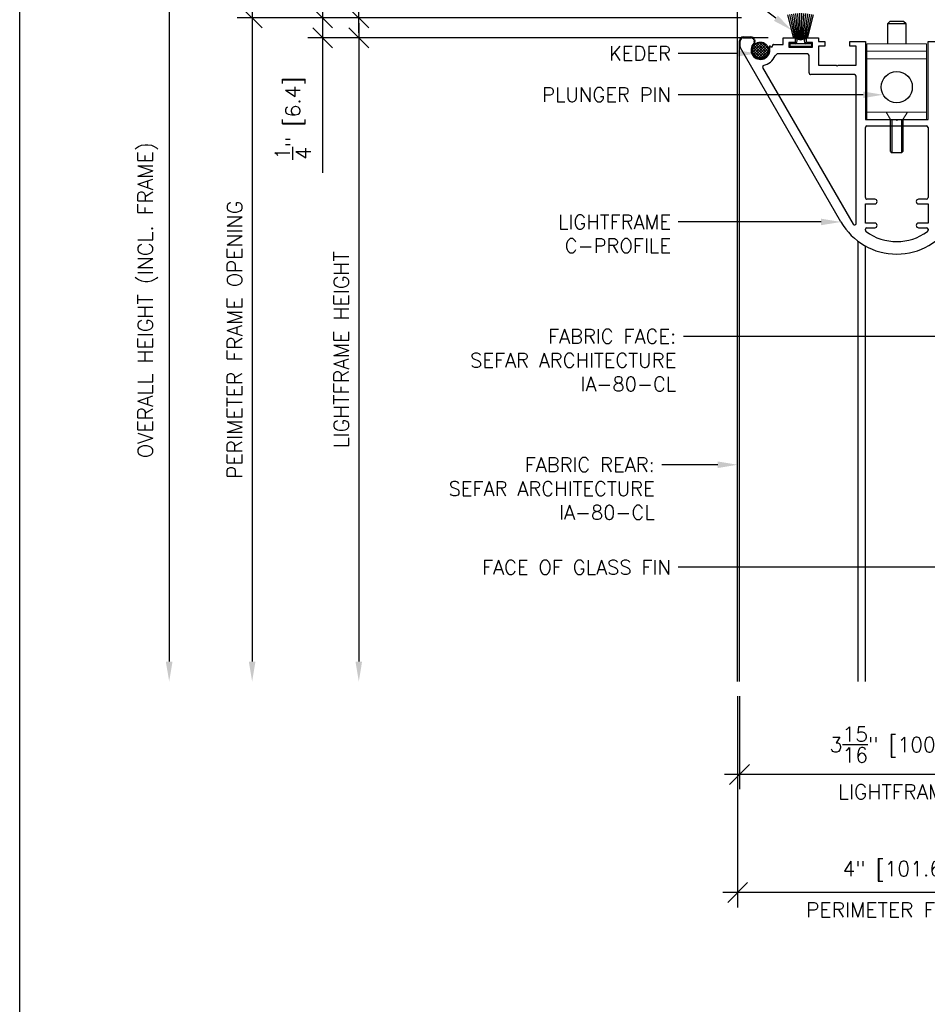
# Model space of a CAD drawing. Header units: inches. Extents: x 0 to 70.2, y -46 to 53.5.
# Tile 8 of 33: x 11 to 22.4, y 24.9 to 37.2. Entities that reach past the tile are written whole.
import ezdxf
from ezdxf import colors
from ezdxf.entities.mleader import LeaderData, LeaderLine
from ezdxf.math import Vec2, Vec3

# ---------------------------------------------------------------- set-up
doc = ezdxf.new("R2010")
doc.units = ezdxf.units.IN
doc.header["$MEASUREMENT"] = 0
for name, color, linetype in [('1-DIM', 4, 'Continuous'), ('1-MOUNT', 155, 'Continuous'), ('1-PANEL EDGE', 2, 'Continuous'), ('1-TEXT', 2, 'Continuous')]:
    doc.layers.add(name, color=color, linetype=linetype)
doc.layers.add('1-VIEWPORT', color=3, linetype='Continuous', plot=False)
doc.styles.add('TEXT', font='romans.shx')
doc.dimstyles.new('DIM 6-12', dxfattribs={"dimscale": 2, "dimtxt": 0.09375, "dimasz": 0.125, "dimexe": 0.09375, "dimexo": 0.09375, "dimgap": 0.0625, "dimtad": 1, "dimdec": 5, "dimzin": 3, "dimdsep": 46, "dimlunit": 5, "dimtxsty": 'TEXT', "dimblk": 'OBLIQUE', "dimcen": 0.09375, "dimdle": 0.09375, "dimclrd": 256, "dimclre": 4, "dimclrt": 2, "dimadec": 0, "dimazin": 0, "dimtfac": 1, "dimtdec": 5, "dimtmove": 0, "dimatfit": 3, "dimfxl": 0, "dimtolj": 1, "dimtzin": 0, "dimlwd": -1, "dimlwe": -1, "dimarcsym": 0})
pattern_1 = [(315, (-1561.42654, -2988.326087), (0.01767766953, 0.01767766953), []), (45, (-1561.42654, -2988.326087), (-0.01767766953, 0.01767766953), [])]

# ---------------------------------------------------------------- blocks, each defined once
blk = doc.blocks.new('Bürstendichtung')
at = {"layer": '1-MOUNT'}
for p, q in [((7386.99, -19154.02), (7394.99, -19152.95)), ((7387.29, -19153.63), (7394.9, -19152.32)), ((7387.49, -19153.23), (7394.78, -19151.69)), ((7387.53, -19152.85), (7394.63, -19151.07)), ((7386.68, -19155.02), (7395.14, -19154.87)), ((7386.68, -19155.34), (7395.14, -19155.51)), ((7386.72, -19154.7), (7395.11, -19154.23)), ((7386.73, -19155.66), (7395.11, -19156.15)), ((7386.73, -19155.66), (7395.11, -19156.15)), ((7386.82, -19154.37), (7395.07, -19153.59)), ((7386.83, -19155.99), (7395.06, -19156.79)), ((7387.01, -19156.34), (7394.99, -19157.42)), ((7387.31, -19156.73), (7394.89, -19158.05)), ((7387.5, -19157.13), (7394.77, -19158.68)), ((7387.53, -19157.48), (7394.63, -19159.27))]:
    blk.add_line(p, q, dxfattribs=at)
blk.add_lwpolyline([(7384.63, -19158.67), (7385.43, -19158.67), (7385.43, -19151.67), (7384.63, -19151.67), (7384.63, -19158.67)], dxfattribs=at)
for centre, radius, start, end in [((7386.43, -19152.95), 1.1, 203.9163, 4.8512), ((7388.9, -19155.17), 2.22, 136.126, 223.874), ((7386.43, -19157.39), 1.1, 355.1488, 156.0837)]:
    blk.add_arc(centre, radius, start, end, dxfattribs=at)
blk = doc.blocks.new('Rahmenprofil')
at = {"layer": '1-MOUNT'}
for p, q in [((-0.1, 60), (1.77, 60)), ((2.02, 59.93), (57.66, 27.81)), ((-1.1, 56.57), (-1.1, 59)), ((-0.08, 55.5), (-0.45, 55.63)), ((0.52, 55.56), (0.07, 55.48)), ((1.94, 50.53), (2.13, 50.56)), ((7.68, 52.6), (8.32, 52.83)), ((8.32, 52.83), (58.37, 23.93)), ((1, 46.29), (1, 49.35)), ((4, 48.14), (4.58, 48.85)), ((4, 38.5), (4, 48.14)), ((-1.1, 42.45), (-1.1, 46.29)), ((-1.1, 46.29), (1, 46.29)), ((1.9, 44.4), (0.4, 44.4)), ((0.4, 44.4), (0.4, 42.45)), ((1.9, 36.9), (1.9, 44.4)), ((0.4, 42.45), (-1.1, 42.45)), ((-1.1, 35), (-1.1, 38.85)), ((-1.1, 38.85), (0.4, 38.85)), ((0.4, 38.85), (0.4, 36.9)), ((10.1, 38), (4.5, 38)), ((0, 35), (-1.1, 35)), ((0, 33), (0, 35)), ((0.4, 36.9), (1.9, 36.9)), ((7.6, 35), (1.5, 35)), ((1.5, 35), (1.5, 33)), ((7.6, 29.3), (7.6, 35)), ((10.6, 23.5), (10.6, 37.5)), ((1.5, 33), (0, 33)), ((7.8, 29), (7.6, 29.3)), ((7.6, 28.7), (7.8, 29)), ((7.6, 23), (7.6, 28.7)), ((0, 20), (0, 25)), ((0, 25), (1.5, 25)), ((1.5, 25), (1.5, 23)), ((1.5, 23), (7.6, 23)), ((58.12, 23), (11.1, 23)), ((25, 20), (0, 20)), ((25, 10.3), (25, 20)), ((27, 0.5), (27, 19.5)), ((27.5, 20), (49.9, 20)), ((50.4, 19.5), (50.4, 17)), ((51.9, 17), (51.9, 20)), ((51.9, 20), (58, 20)), ((58, 20), (58, 17)), ((59.5, 17), (59.5, 19.5)), ((60, 20), (60.33, 20)), ((25.2, 10), (25, 10.3)), ((25, 9.7), (25.2, 10)), ((25, 0), (25, 9.7)), ((0, -5), (0, 0)), ((0, 0), (25, 0)), ((49.9, 0), (27.5, 0)), ((50.4, 3), (50.4, 0.5)), ((51.9, 0), (51.9, 3)), ((58, 0), (51.9, 0)), ((58, 3), (58, 0)), ((59.5, 0.5), (59.5, 3)), ((60.33, 0), (60, 0)), ((7.6, -3), (1.5, -3)), ((1.5, -3), (1.5, -5)), ((7.6, -8.7), (7.6, -3)), ((58.12, -3), (11.1, -3)), ((1.5, -5), (0, -5)), ((8.32, -32.83), (58.37, -3.93)), ((10.6, -3.5), (10.6, -17.5)), ((57.66, -7.81), (2.02, -39.93)), ((7.8, -9), (7.6, -8.7)), ((7.6, -9.3), (7.8, -9)), ((7.6, -15), (7.6, -9.3)), ((-1.1, -18.85), (-1.1, -15)), ((-1.1, -15), (0, -15)), ((0, -15), (0, -13)), ((0, -13), (1.5, -13)), ((1.5, -13), (1.5, -15)), ((1.5, -15), (7.6, -15)), ((0.4, -18.85), (-1.1, -18.85)), ((1.9, -16.9), (0.4, -16.9)), ((0.4, -16.9), (0.4, -18.85)), ((1.9, -24.4), (1.9, -16.9)), ((4, -18.5), (4, -28.14)), ((10.1, -18), (4.5, -18)), ((-1.1, -26.29), (-1.1, -22.45)), ((-1.1, -22.45), (0.4, -22.45)), ((0.4, -22.45), (0.4, -24.4)), ((0.4, -24.4), (1.9, -24.4)), ((1, -26.29), (-1.1, -26.29)), ((1, -29.35), (1, -26.29)), ((4, -28.14), (4.58, -28.85)), ((2.13, -30.56), (1.94, -30.53)), ((7.68, -32.6), (8.32, -32.83)), ((-1.1, -39), (-1.1, -36.57)), ((-0.45, -35.63), (-0.08, -35.5)), ((0.07, -35.48), (0.52, -35.56)), ((1.77, -40), (-0.1, -40))]:
    blk.add_line(p, q, dxfattribs=at)
for centre, radius, start, end in [((-0.1, 59), 1, 90, 180), ((1.77, 59.5), 0.5, 60, 90), ((-0.1, 56.57), 1, 180, 249.6578), ((0.02, 55.78), 0.3, 249.6578, 279.6578), ((0.49, 55.76), 0.2, 279.6578, 315.3169), ((2.76, 53.51), 3, 259.2937, 135.3169), ((1.99, 50.23), 0.3, 99.6578, 211.625), ((2.17, 50.36), 0.2, 79.2937, 99.6578), ((2.76, 53.51), 5, 291.3304, 349.5634), ((1.3, 49.35), 0.3, 72.1882, 180), ((1.48, 49.92), 0.3, 252.1882, 31.625), ((4.5, 38.5), 0.5, 180, 270), ((10.1, 37.5), 0.5, 0, 90), ((47.37, 10), 20.56, 300, 60), ((11.1, 23.5), 0.5, 180, 270), ((58.12, 23.5), 0.5, 270, 60), ((27.5, 19.5), 0.5, 90, 180), ((49.9, 19.5), 0.5, 0, 90), ((60, 19.5), 0.5, 90, 180), ((60.33, 19.5), 0.5, 36.2539, 90), ((47.37, 10), 16.56, 323.7461, 36.2539), ((51.15, 17), 0.75, 180, 0), ((58.75, 17), 0.75, 180, 0), ((51.15, 3), 0.75, 0, 180), ((58.75, 3), 0.75, 0, 180), ((27.5, 0.5), 0.5, 180, 270), ((49.9, 0.5), 0.5, 270, 0), ((60, 0.5), 0.5, 180, 270), ((60.33, 0.5), 0.5, 270, 323.7461), ((11.1, -3.5), 0.5, 90, 180), ((58.12, -3.5), 0.5, 300, 90), ((4.5, -18.5), 0.5, 90, 180), ((10.1, -17.5), 0.5, 270, 0), ((2.76, -33.51), 3, 224.6831, 100.7063), ((1.3, -29.35), 0.3, 180, 287.8118), ((1.48, -29.92), 0.3, 328.375, 107.8118), ((1.99, -30.23), 0.3, 148.375, 260.3422), ((2.17, -30.36), 0.2, 260.3422, 280.7063), ((2.76, -33.51), 5, 10.4366, 68.6696), ((-0.1, -36.57), 1, 110.3422, 180), ((0.02, -35.78), 0.3, 80.3422, 110.3422), ((0.49, -35.76), 0.2, 44.6831, 80.3422), ((-0.1, -39), 1, 180, 270), ((1.77, -39.5), 0.5, 270, 300)]:
    blk.add_arc(centre, radius, start, end, dxfattribs=at)
blk = doc.blocks.new('LF_Springbolt2')
at = {"layer": '1-MOUNT', "linetype": 'Continuous', "lineweight": 15}
for p, q in [((-24.44, 9.53), (-0.2, 9.53)), ((-24.44, -9.53), (-24.44, 9.53)), ((-22.04, -9.53), (-22.04, 9.53)), ((-19.64, -9.53), (-19.64, 9.53)), ((-2.61, -9.53), (-2.61, 9.53)), ((-0.2, -9.53), (-0.2, 9.53)), ((-0.2, 2), (-2.61, 3.39)), ((-0.2, -2), (-2.61, -3.39)), ((-24.44, -9.53), (-0.2, -9.53))]:
    blk.add_line(p, q, dxfattribs=at)
at = {"layer": '1-MOUNT'}
blk.add_circle((-10.6, 0), 4.98, dxfattribs=at)
blk = doc.blocks.new('LF_Screw_M6')
at = {"layer": '1-MOUNT'}
for p, q in [((10.13, 2), (10.58, 1.5)), ((10.13, -2), (10.58, -1.5))]:
    blk.add_line(p, q, dxfattribs=at)
for points in [[(10.13, -2), (0, -2), (0, 2), (10.13, 2)], [(10.58, 1.5), (10.58, -1.5)]]:
    blk.add_lwpolyline(points, dxfattribs=at)
blk.add_lwpolyline([(0, 1.5), (10.58, 1.5), (10.58, -1.5), (0, -1.5)], close=True, dxfattribs=at)
blk = doc.blocks.new('_Oblique')
at = {"color": 0, "linetype": 'ByBlock', "lineweight": -2}
blk.add_line((-0.5, -0.5), (0.5, 0.5), dxfattribs=at)
blk = doc.blocks.new('*D23')
at = {"layer": '1-DIM', "transparency": 16777216}
for p, q in [((14.808, 37.457), (14.808, 37.02)), ((14.808, 37.02), (14.808, 35.323))]:
    blk.add_line(p, q, dxfattribs=at)
at = {"layer": '1-DIM', "color": 4, "transparency": 16777216}
for p, q in [((20.073, 37.27), (14.62, 37.27)), ((20.408, 37.02), (14.62, 37.02))]:
    blk.add_line(p, q, dxfattribs=at)
at = {"layer": 'Defpoints', "color": 0, "transparency": 16777216}
for p in [(20.261, 37.27), (14.808, 37.02), (20.596, 37.02)]:
    blk.add_point(p, dxfattribs=at)
at = {"layer": '1-DIM', "transparency": 16777216, "xscale": 0.25, "yscale": 0.25, "zscale": 0.25}
for p, rotation in [((14.808, 37.27), 90), ((14.808, 37.02), 270)]:
    blk.add_blockref('_Oblique', p, dxfattribs=dict(at, rotation=rotation))
at = {"layer": '1-DIM', "color": 2, "transparency": 16777216, "insert": (14.433, 36.011), "char_height": 0.1875, "attachment_point": 5, "rotation": 90, "style": 'TEXT', "bg_fill": 3, "box_fill_scale": 1.25, "bg_fill_color": 256, "bg_fill_true_color": 13158600, "bg_fill_transparency": 0}
blk.add_mtext('\\A1;{\\H1.000000x;\\S1/4;}" [6.4]', dxfattribs=at)
blk = doc.blocks.new('*D24')
at = {"layer": '1-DIM', "transparency": 16777216}
blk.add_line((15.263, 37.207), (15.263, 29.181), dxfattribs=at)
at = {"layer": '1-DIM', "color": 4, "transparency": 16777216}
blk.add_line((20.408, 37.02), (15.075, 37.02), dxfattribs=at)
at = {"layer": '1-DIM', "transparency": 16777216}
blk.add_solid([(15.221, 29.181), (15.304, 29.181), (15.263, 28.931)], dxfattribs=at)
at = {"layer": 'Defpoints', "color": 0, "transparency": 16777216}
for p in [(20.596, 37.02), (15.263, 28.931), (15.263, 28.931)]:
    blk.add_point(p, dxfattribs=at)
at = {"layer": '1-DIM', "transparency": 16777216, "xscale": 0.25, "yscale": 0.25, "zscale": 0.25, "rotation": 90}
blk.add_blockref('_Oblique', (15.263, 37.02), dxfattribs=at)
at = {"layer": '1-DIM', "color": 2, "transparency": 16777216, "insert": (15.044, 33.1), "char_height": 0.1875, "attachment_point": 5, "rotation": 90, "style": 'TEXT', "bg_fill": 3, "box_fill_scale": 1.25, "bg_fill_color": 256, "bg_fill_true_color": 13158600, "bg_fill_transparency": 0}
blk.add_mtext('\\A1;LIGHTFRAME HEIGHT', dxfattribs=at)
blk = doc.blocks.new('*D25')
at = {"layer": '1-DIM', "transparency": 16777216}
blk.add_line((13.922, 37.457), (13.922, 29.181), dxfattribs=at)
at = {"layer": '1-DIM', "color": 4, "transparency": 16777216}
blk.add_line((19.837, 37.27), (13.734, 37.27), dxfattribs=at)
at = {"layer": '1-DIM', "transparency": 16777216}
blk.add_solid([(13.88, 29.181), (13.964, 29.181), (13.922, 28.931)], dxfattribs=at)
at = {"layer": 'Defpoints', "color": 0, "transparency": 16777216}
for p in [(20.025, 37.27), (13.922, 28.931), (13.922, 28.931)]:
    blk.add_point(p, dxfattribs=at)
at = {"layer": '1-DIM', "transparency": 16777216, "xscale": 0.25, "yscale": 0.25, "zscale": 0.25, "rotation": 90}
blk.add_blockref('_Oblique', (13.922, 37.27), dxfattribs=at)
at = {"layer": '1-DIM', "color": 2, "transparency": 16777216, "insert": (13.703, 33.225), "char_height": 0.1875, "attachment_point": 5, "rotation": 90, "style": 'TEXT', "bg_fill": 3, "box_fill_scale": 1.25, "bg_fill_color": 256, "bg_fill_true_color": 13158600, "bg_fill_transparency": 0}
blk.add_mtext('\\A1;PERIMETER FRAME OPENING', dxfattribs=at)
blk = doc.blocks.new('*D26')
at = {"layer": '1-DIM', "color": 4, "transparency": 16777216}
for p, q in [((20.048, 28.744), (20.048, 27.575)), ((24.001, 28.744), (24.001, 27.575))]:
    blk.add_line(p, q, dxfattribs=at)
at = {"layer": '1-DIM', "transparency": 16777216}
blk.add_line((24.188, 27.762), (19.861, 27.762), dxfattribs=at)
at = {"layer": 'Defpoints', "color": 0, "transparency": 16777216}
for p in [(20.048, 28.931), (24.001, 28.931), (20.048, 27.762)]:
    blk.add_point(p, dxfattribs=at)
at = {"layer": '1-DIM', "transparency": 16777216, "xscale": 0.25, "yscale": 0.25, "zscale": 0.25, "rotation": 180}
blk.add_blockref('_Oblique', (20.048, 27.762), dxfattribs=at)
at = {"layer": '1-DIM', "transparency": 16777216, "xscale": 0.25, "yscale": 0.25, "zscale": 0.25}
blk.add_blockref('_Oblique', (24.001, 27.762), dxfattribs=at)
at = {"layer": '1-DIM', "color": 2, "transparency": 16777216, "char_height": 0.1875, "attachment_point": 5, "style": 'TEXT', "bg_fill": 3, "box_fill_scale": 1.25, "bg_fill_color": 256, "bg_fill_true_color": 13158600, "bg_fill_transparency": 0}
for s, insert in [('\\A1;3{\\H1.000000x;\\S15/16;}" [100.4]', (22.025, 28.137)), ('\\A1;LIGHTFRAME', (22.025, 27.544))]:
    blk.add_mtext(s, dxfattribs=dict(at, insert=insert))
blk = doc.blocks.new('*D27')
at = {"layer": '1-DIM', "color": 4, "transparency": 16777216}
for p, q in [((20.025, 28.744), (20.025, 26.091)), ((24.025, 28.744), (24.025, 26.091))]:
    blk.add_line(p, q, dxfattribs=at)
at = {"layer": '1-DIM', "transparency": 16777216}
blk.add_line((24.212, 26.278), (19.837, 26.278), dxfattribs=at)
at = {"layer": 'Defpoints', "color": 0, "transparency": 16777216}
for p in [(20.025, 28.931), (24.025, 28.931), (20.025, 26.278)]:
    blk.add_point(p, dxfattribs=at)
at = {"layer": '1-DIM', "transparency": 16777216, "xscale": 0.25, "yscale": 0.25, "zscale": 0.25, "rotation": 180}
blk.add_blockref('_Oblique', (20.025, 26.278), dxfattribs=at)
at = {"layer": '1-DIM', "transparency": 16777216, "xscale": 0.25, "yscale": 0.25, "zscale": 0.25}
blk.add_blockref('_Oblique', (24.025, 26.278), dxfattribs=at)
at = {"layer": '1-DIM', "color": 2, "transparency": 16777216, "char_height": 0.1875, "attachment_point": 5, "style": 'TEXT', "bg_fill": 3, "box_fill_scale": 1.25, "bg_fill_color": 256, "bg_fill_true_color": 13158600, "bg_fill_transparency": 0}
for s, insert in [('\\A1;4" [101.6]', (22.025, 26.546)), ('\\A1;PERIMETER FRAME', (22.025, 26.06))]:
    blk.add_mtext(s, dxfattribs=dict(at, insert=insert))
blk = doc.blocks.new('*D28')
at = {"layer": '1-DIM', "transparency": 16777216}
blk.add_line((12.879, 38.457), (12.879, 29.181), dxfattribs=at)
at = {"layer": '1-DIM', "color": 4, "transparency": 16777216}
blk.add_line((20.073, 38.27), (12.691, 38.27), dxfattribs=at)
at = {"layer": '1-DIM', "transparency": 16777216}
blk.add_solid([(12.837, 29.181), (12.921, 29.181), (12.879, 28.931)], dxfattribs=at)
at = {"layer": 'Defpoints', "color": 0, "transparency": 16777216}
for p in [(20.261, 38.27), (12.879, 28.931), (12.879, 28.931)]:
    blk.add_point(p, dxfattribs=at)
at = {"layer": '1-DIM', "transparency": 16777216, "xscale": 0.25, "yscale": 0.25, "zscale": 0.25, "rotation": 90}
blk.add_blockref('_Oblique', (12.879, 38.27), dxfattribs=at)
at = {"layer": '1-DIM', "color": 2, "transparency": 16777216, "insert": (12.611, 33.725), "char_height": 0.1875, "attachment_point": 5, "rotation": 90, "style": 'TEXT', "bg_fill": 3, "box_fill_scale": 1.25, "bg_fill_color": 256, "bg_fill_true_color": 13158600, "bg_fill_transparency": 0}
blk.add_mtext('\\A1;OVERALL HEIGHT (INCL. FRAME)', dxfattribs=at)
blk = doc.blocks.new('*D78')
at = {"layer": '1-DIM', "transparency": 16777216}
for p, q in [((15.263, 38.27), (15.263, 40.296)), ((15.263, 37.082), (15.263, 38.27))]:
    blk.add_line(p, q, dxfattribs=at)
at = {"layer": '1-DIM', "color": 4, "transparency": 16777216}
for p, q in [((20.073, 38.27), (15.075, 38.27)), ((20.073, 37.27), (15.075, 37.27))]:
    blk.add_line(p, q, dxfattribs=at)
at = {"layer": 'Defpoints', "color": 0, "transparency": 16777216}
for p in [(15.263, 38.27), (20.261, 38.27), (20.261, 37.27)]:
    blk.add_point(p, dxfattribs=at)
at = {"layer": '1-DIM', "transparency": 16777216, "xscale": 0.25, "yscale": 0.25, "zscale": 0.25}
for p, rotation in [((15.263, 38.27), 90), ((15.263, 37.27), 270)]:
    blk.add_blockref('_Oblique', p, dxfattribs=dict(at, rotation=rotation))
at = {"layer": '1-DIM', "color": 2, "transparency": 16777216, "char_height": 0.1875, "attachment_point": 5, "rotation": 90, "style": 'TEXT', "bg_fill": 3, "box_fill_scale": 1.25, "bg_fill_color": 256, "bg_fill_true_color": 13158600, "bg_fill_transparency": 0}
for s, insert in [('\\A1;[1" [25.4]]', (15.531, 39.408)), ('\\A1;TBD.', (15.044, 39.408))]:
    blk.add_mtext(s, dxfattribs=dict(at, insert=insert))

msp = doc.modelspace()

# ---------------------------------------------------------------- hatches: boundary and pattern name
at = {"layer": '1-MOUNT'}
h = msp.add_hatch(dxfattribs=at)
h.set_pattern_fill('ANSI37', color=8, scale=0.007874, angle=-90, style=0, pattern_type=2)
h.set_pattern_definition(pattern_1)
h.paths.add_polyline_path([(20.311734, 36.767394), (20.313959, 36.767418), (20.316203, 36.767493), (20.318465, 36.76762), (20.320743, 36.767799), (20.323034, 36.768032), (20.325339, 36.768321), (20.327654, 36.768666), (20.329978, 36.769067), (20.332309, 36.769527), (20.334644, 36.770046), (20.336983, 36.770625), (20.339322, 36.771264), (20.341659, 36.771964), (20.343993, 36.772725), (20.346321, 36.773548), (20.34864, 36.774433), (20.350948, 36.77538), (20.353243, 36.77639), (20.355523, 36.777461), (20.357784, 36.778595), (20.360024, 36.779789), (20.362242, 36.781045), (20.364434, 36.782361), (20.366598, 36.783737), (20.368732, 36.785171), (20.370834, 36.786664), (20.3729, 36.788213), (20.374929, 36.789817), (20.376919, 36.791475), (20.378867, 36.793186), (20.380771, 36.794949), (20.38263, 36.79676), (20.384441, 36.798619), (20.386203, 36.800523), (20.387914, 36.802471), (20.389573, 36.804461), (20.391177, 36.80649), (20.392726, 36.808556), (20.394219, 36.810658), (20.395653, 36.812792), (20.397029, 36.814956), (20.398345, 36.817148), (20.399601, 36.819366), (20.400795, 36.821606), (20.401929, 36.823867), (20.403, 36.826147), (20.404009, 36.828442), (20.404957, 36.83075), (20.405842, 36.833069), (20.406665, 36.835397), (20.407426, 36.837731), (20.408126, 36.840068), (20.408765, 36.842407), (20.409344, 36.844746), (20.409863, 36.847081), (20.410322, 36.849412), (20.410724, 36.851736), (20.411069, 36.854051), (20.411357, 36.856355), (20.411591, 36.858647), (20.41177, 36.860925), (20.411897, 36.863187), (20.411972, 36.865431), (20.411996, 36.867656), (20.411972, 36.869882), (20.411897, 36.872126), (20.41177, 36.874388), (20.411591, 36.876665), (20.411357, 36.878957), (20.411069, 36.881261), (20.410724, 36.883576), (20.410322, 36.8859), (20.409863, 36.888231), (20.409344, 36.890567), (20.408765, 36.892905), (20.408126, 36.895244), (20.407426, 36.897582), (20.406665, 36.899916), (20.405842, 36.902243), (20.404957, 36.904562), (20.404009, 36.906871), (20.403, 36.909166), (20.401929, 36.911445), (20.400795, 36.913706), (20.399601, 36.915947), (20.398345, 36.918165), (20.397029, 36.920357), (20.395653, 36.922521), (20.394219, 36.924655), (20.392726, 36.926756), (20.391177, 36.928823), (20.389573, 36.930852), (20.387914, 36.932841), (20.386203, 36.934789), (20.384441, 36.936694), (20.38263, 36.938553), (20.380771, 36.940364), (20.378867, 36.942126), (20.376919, 36.943837), (20.374929, 36.945496), (20.3729, 36.9471), (20.370834, 36.948649), (20.368732, 36.950141), (20.366598, 36.951576), (20.364434, 36.952951), (20.362242, 36.954268), (20.360024, 36.955523), (20.357784, 36.956718), (20.355523, 36.957851), (20.353243, 36.958923), (20.350948, 36.959932), (20.34864, 36.960879), (20.346321, 36.961764), (20.343993, 36.962587), (20.341659, 36.963349), (20.339322, 36.964049), (20.336983, 36.964688), (20.334644, 36.965266), (20.332309, 36.965785), (20.329978, 36.966245), (20.327654, 36.966647), (20.325339, 36.966992), (20.323034, 36.96728), (20.320743, 36.967513), (20.318465, 36.967693), (20.316203, 36.967819), (20.313959, 36.967894), (20.311734, 36.967919), (20.309508, 36.967894), (20.307264, 36.967819), (20.305002, 36.967693), (20.302725, 36.967513), (20.300433, 36.96728), (20.298128, 36.966992), (20.295813, 36.966647), (20.29349, 36.966245), (20.291159, 36.965785), (20.288823, 36.965266), (20.286485, 36.964688), (20.284146, 36.964049), (20.281808, 36.963349), (20.279474, 36.962587), (20.277147, 36.961764), (20.274827, 36.960879), (20.272519, 36.959932), (20.270224, 36.958923), (20.267945, 36.957851), (20.265684, 36.956718), (20.263443, 36.955523), (20.261225, 36.954268), (20.259033, 36.952951), (20.256869, 36.951576), (20.254735, 36.950141), (20.252634, 36.948649), (20.250567, 36.9471), (20.248538, 36.945496), (20.246549, 36.943837), (20.2446, 36.942126), (20.242696, 36.940364), (20.240837, 36.938553), (20.239026, 36.936694), (20.237264, 36.934789), (20.235553, 36.932841), (20.233894, 36.930852), (20.23229, 36.928823), (20.230741, 36.926756), (20.229249, 36.924655), (20.227814, 36.922521), (20.226438, 36.920357), (20.225122, 36.918165), (20.223867, 36.915947), (20.222672, 36.913706), (20.221539, 36.911445), (20.220467, 36.909166), (20.219458, 36.906871), (20.218511, 36.904562), (20.217625, 36.902243), (20.216802, 36.899916), (20.216041, 36.897582), (20.215341, 36.895244), (20.214702, 36.892905), (20.214124, 36.890567), (20.213605, 36.888231), (20.213145, 36.8859), (20.212743, 36.883576), (20.212398, 36.881261), (20.21211, 36.878957), (20.211877, 36.876665), (20.211697, 36.874388), (20.211571, 36.872126), (20.211496, 36.869882), (20.211471, 36.867656), (20.211496, 36.865431), (20.211571, 36.863187), (20.211697, 36.860925), (20.211877, 36.858647), (20.21211, 36.856355), (20.212398, 36.854051), (20.212743, 36.851736), (20.213145, 36.849412), (20.213605, 36.847081), (20.214124, 36.844746), (20.214702, 36.842407), (20.215341, 36.840068), (20.216041, 36.837731), (20.216802, 36.835397), (20.217625, 36.833069), (20.218511, 36.83075), (20.219458, 36.828442), (20.220467, 36.826147), (20.221539, 36.823867), (20.222672, 36.821606), (20.223867, 36.819366), (20.225122, 36.817148), (20.226438, 36.814956), (20.227814, 36.812792), (20.229249, 36.810658), (20.230741, 36.808556), (20.23229, 36.80649), (20.233894, 36.804461), (20.235553, 36.802471), (20.237264, 36.800523), (20.239026, 36.798619), (20.240837, 36.79676), (20.242696, 36.794949), (20.2446, 36.793186), (20.246549, 36.791475), (20.248538, 36.789817), (20.250567, 36.788213), (20.252634, 36.786664), (20.254735, 36.785171), (20.256869, 36.783737), (20.259033, 36.782361), (20.261225, 36.781045), (20.263443, 36.779789), (20.265684, 36.778595), (20.267945, 36.777461), (20.270224, 36.77639), (20.272519, 36.77538), (20.274827, 36.774433), (20.277147, 36.773548), (20.279474, 36.772725), (20.281808, 36.771964), (20.284146, 36.771264), (20.286485, 36.770625), (20.288823, 36.770046), (20.291159, 36.769527), (20.29349, 36.769067), (20.295813, 36.768666), (20.298128, 36.768321), (20.300433, 36.768032), (20.302725, 36.767799), (20.305002, 36.76762), (20.307264, 36.767493), (20.309508, 36.767418)], flags=0)
h = msp.add_hatch(dxfattribs=at)
h.set_pattern_fill('ANSI37', color=8, scale=0.007874, angle=-90, style=0, pattern_type=2)
h.set_pattern_definition(pattern_1)
h.paths.add_polyline_path([(20.311735, 36.767394), (20.313961, 36.767418), (20.316205, 36.767493), (20.318467, 36.76762), (20.320744, 36.767799), (20.323036, 36.768032), (20.325341, 36.768321), (20.327656, 36.768666), (20.32998, 36.769067), (20.33231, 36.769527), (20.334646, 36.770046), (20.336984, 36.770625), (20.339324, 36.771264), (20.341661, 36.771964), (20.343995, 36.772725), (20.346322, 36.773548), (20.348642, 36.774433), (20.35095, 36.77538), (20.353245, 36.77639), (20.355524, 36.777461), (20.357786, 36.778594), (20.360026, 36.779789), (20.362244, 36.781045), (20.364436, 36.782361), (20.3666, 36.783737), (20.368734, 36.785171), (20.370835, 36.786664), (20.372902, 36.788213), (20.374931, 36.789817), (20.37692, 36.791475), (20.378869, 36.793186), (20.380773, 36.794948), (20.382632, 36.79676), (20.384443, 36.798619), (20.386205, 36.800523), (20.387916, 36.802471), (20.389575, 36.804461), (20.391179, 36.80649), (20.392728, 36.808556), (20.39422, 36.810658), (20.395655, 36.812792), (20.397031, 36.814956), (20.398347, 36.817148), (20.399602, 36.819365), (20.400797, 36.821606), (20.40193, 36.823867), (20.403002, 36.826147), (20.404011, 36.828442), (20.404959, 36.83075), (20.405844, 36.833069), (20.406667, 36.835397), (20.407428, 36.837731), (20.408128, 36.840068), (20.408767, 36.842407), (20.409345, 36.844746), (20.409864, 36.847081), (20.410324, 36.849412), (20.410726, 36.851736), (20.411071, 36.854051), (20.411359, 36.856355), (20.411593, 36.858647), (20.411772, 36.860925), (20.411898, 36.863186), (20.411973, 36.865431), (20.411998, 36.867656), (20.411973, 36.869882), (20.411898, 36.872126), (20.411772, 36.874388), (20.411593, 36.876665), (20.411359, 36.878957), (20.411071, 36.881261), (20.410726, 36.883576), (20.410324, 36.8859), (20.409864, 36.888231), (20.409345, 36.890567), (20.408767, 36.892905), (20.408128, 36.895244), (20.407428, 36.897582), (20.406667, 36.899916), (20.405844, 36.902243), (20.404959, 36.904562), (20.404011, 36.906871), (20.403002, 36.909166), (20.40193, 36.911445), (20.400797, 36.913706), (20.399602, 36.915947), (20.398347, 36.918165), (20.397031, 36.920357), (20.395655, 36.922521), (20.39422, 36.924655), (20.392728, 36.926756), (20.391179, 36.928823), (20.389575, 36.930852), (20.387916, 36.932841), (20.386205, 36.934789), (20.384443, 36.936694), (20.382632, 36.938553), (20.380773, 36.940364), (20.378869, 36.942126), (20.37692, 36.943837), (20.374931, 36.945495), (20.372902, 36.9471), (20.370835, 36.948649), (20.368734, 36.950141), (20.3666, 36.951576), (20.364436, 36.952951), (20.362244, 36.954267), (20.360026, 36.955523), (20.357786, 36.956718), (20.355524, 36.957851), (20.353245, 36.958923), (20.35095, 36.959932), (20.348642, 36.960879), (20.346322, 36.961764), (20.343995, 36.962587), (20.341661, 36.963349), (20.339324, 36.964049), (20.336984, 36.964688), (20.334646, 36.965266), (20.33231, 36.965785), (20.32998, 36.966245), (20.327656, 36.966647), (20.325341, 36.966992), (20.323036, 36.96728), (20.320744, 36.967513), (20.318467, 36.967693), (20.316205, 36.967819), (20.313961, 36.967894), (20.311735, 36.967919), (20.30951, 36.967894), (20.307266, 36.967819), (20.305004, 36.967693), (20.302726, 36.967513), (20.300435, 36.96728), (20.29813, 36.966992), (20.295815, 36.966647), (20.293491, 36.966245), (20.291161, 36.965785), (20.288825, 36.965266), (20.286486, 36.964688), (20.284147, 36.964049), (20.28181, 36.963349), (20.279476, 36.962587), (20.277148, 36.961764), (20.274829, 36.960879), (20.272521, 36.959932), (20.270226, 36.958923), (20.267947, 36.957851), (20.265685, 36.956718), (20.263445, 36.955523), (20.261227, 36.954267), (20.259035, 36.952951), (20.256871, 36.951576), (20.254737, 36.950141), (20.252635, 36.948649), (20.250569, 36.9471), (20.24854, 36.945495), (20.24655, 36.943837), (20.244602, 36.942126), (20.242698, 36.940364), (20.240839, 36.938553), (20.239028, 36.936694), (20.237266, 36.934789), (20.235555, 36.932841), (20.233896, 36.930852), (20.232292, 36.928823), (20.230743, 36.926756), (20.229251, 36.924655), (20.227816, 36.922521), (20.22644, 36.920357), (20.225124, 36.918165), (20.223868, 36.915947), (20.222674, 36.913706), (20.22154, 36.911445), (20.220469, 36.909166), (20.21946, 36.906871), (20.218512, 36.904562), (20.217627, 36.902243), (20.216804, 36.899916), (20.216043, 36.897582), (20.215343, 36.895244), (20.214704, 36.892905), (20.214125, 36.890567), (20.213607, 36.888231), (20.213147, 36.8859), (20.212745, 36.883576), (20.2124, 36.881261), (20.212112, 36.878957), (20.211878, 36.876665), (20.211699, 36.874388), (20.211572, 36.872126), (20.211497, 36.869882), (20.211473, 36.867656), (20.211497, 36.865431), (20.211572, 36.863186), (20.211699, 36.860925), (20.211878, 36.858647), (20.212112, 36.856355), (20.2124, 36.854051), (20.212745, 36.851736), (20.213147, 36.849412), (20.213607, 36.847081), (20.214125, 36.844746), (20.214704, 36.842407), (20.215343, 36.840068), (20.216043, 36.837731), (20.216804, 36.835397), (20.217627, 36.833069), (20.218512, 36.83075), (20.21946, 36.828442), (20.220469, 36.826147), (20.22154, 36.823867), (20.222674, 36.821606), (20.223868, 36.819365), (20.225124, 36.817148), (20.22644, 36.814956), (20.227816, 36.812792), (20.229251, 36.810658), (20.230743, 36.808556), (20.232292, 36.80649), (20.233896, 36.804461), (20.235555, 36.802471), (20.237266, 36.800523), (20.239028, 36.798619), (20.240839, 36.79676), (20.242698, 36.794948), (20.244602, 36.793186), (20.24655, 36.791475), (20.24854, 36.789817), (20.250569, 36.788213), (20.252635, 36.786664), (20.254737, 36.785171), (20.256871, 36.783737), (20.259035, 36.782361), (20.261227, 36.781045), (20.263445, 36.779789), (20.265685, 36.778594), (20.267947, 36.777461), (20.270226, 36.77639), (20.272521, 36.77538), (20.274829, 36.774433), (20.277148, 36.773548), (20.279476, 36.772725), (20.28181, 36.771964), (20.284147, 36.771264), (20.286486, 36.770625), (20.288825, 36.770046), (20.291161, 36.769527), (20.293491, 36.769067), (20.295815, 36.768666), (20.29813, 36.768321), (20.300435, 36.768032), (20.302726, 36.767799), (20.305004, 36.76762), (20.307266, 36.767493), (20.30951, 36.767418)], flags=0)

# ---------------------------------------------------------------- linework, layer by layer
for p, q in [((21.939834, 37.227653), (21.907834, 37.195653)), ((21.907834, 37.195653), (21.907834, 36.946653)), ((22.141334, 37.195653), (22.109334, 37.227653)), ((22.141334, 36.946653), (22.141334, 37.195653))]:
    msp.add_line(p, q, dxfattribs=at)
for centre in [(20.311734, 36.867656), (20.311735, 36.867656)]:
    msp.add_circle(centre, 0.100263, dxfattribs=at)
for centre, radius, start, end in [((22.024584, -86.117969), 123.313677, 89.94575392, 90.05424608), ((22.024578, -50.318456), 87.54615, 89.94453042, 90.05546204)]:
    msp.add_arc(centre, radius, start, end, dxfattribs=at)
at = {"layer": '1-PANEL EDGE'}
for p, q in [((20.024584, 28.931013), (20.024584, 37.505932)), ((20.095446, 37.031576), (20.191081, 37.031576)), ((20.024582, 28.931013), (20.024582, 36.984332)), ((20.048202, 28.931013), (20.048202, 36.984332)), ((20.235379, 37.000756), (20.240719, 36.986352)), ((20.241668, 36.976207), (20.238668, 36.958581)), ((20.42, 36.897694), (20.421273, 36.905177)), ((21.539958, 28.931013), (21.539958, 34.462741)), ((21.630879, 28.931013), (21.630879, 34.403852))]:
    msp.add_line(p, q, dxfattribs=at)
for centre, radius, start, end in [((20.095446, 36.984332), 0.047244, 90, 180), ((20.191081, 36.984332), 0.047244, 20.3421922, 90), ((20.311734, 36.871647), 0.110236, 134.6831045, 10.706327), ((20.223143, 36.961223), 0.015748, 314.6831045, 350.3421922), ((20.222262, 36.979509), 0.019685, 350.3421922, 20.3421922), ((20.435525, 36.895052), 0.015748, 170.3421922, 190.706327), ((20.440679, 36.901874), 0.019685, 114.3585966, 170.3421922)]:
    msp.add_arc(centre, radius, start, end, dxfattribs=at)
at = {"layer": '1-VIEWPORT'}
msp.add_lwpolyline([(11, 46), (70.242809, 46), (70.242809, 0), (11, 0)], close=True, dxfattribs=at)

# ---------------------------------------------------------------- block references
at = {"layer": '1-MOUNT', "xscale": 0.03937007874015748, "yscale": 0.03937007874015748, "zscale": 0.03937007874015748}
for name, p, rotation in [('Bürstendichtung', (-733.322508, -253.818169), 89.99999999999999), ('Rahmenprofil', (21.630883, 36.976405), 270), ('LF_Springbolt2', (22.024584, 35.984279), 270), ('LF_Screw_M6', (22.024584, 35.992153), 270)]:
    msp.add_blockref(name, p, dxfattribs=dict(at, rotation=rotation))

# ---------------------------------------------------------------- next in the draw order: dimensions: what is measured, and where the dimension line sits
at = {"layer": '1-DIM'}
dim = msp.add_linear_dim(base=(14.807759, 37.019712), p1=(20.260806, 37.269712), p2=(20.59566, 37.019712), angle=270, dimstyle='DIM 6-12', override={"dimpost": '"'}, dxfattribs=at)
dim.commit()
dim.dimension.update_dxf_attribs({"geometry": '*D23', "text_midpoint": (14.807759, 36.010783), "dimtype": 160})

# ---------------------------------------------------------------- next in the draw order: dimensions: what is measured, and where the dimension line sits
dim = msp.add_linear_dim(base=(15.262675, 28.931013), p1=(20.59566, 37.019712), p2=(15.262675, 28.931013), angle=270, text='LIGHTFRAME HEIGHT', dimstyle='DIM 6-12', override={"dimpost": '"', "dimblk1": 'Oblique', "dimsah": 1}, dxfattribs=at)
dim.commit()
dim.dimension.update_dxf_attribs({"geometry": '*D24', "text_midpoint": (15.043925, 33.100362)})

# ---------------------------------------------------------------- next in the draw order: dimensions: what is measured, and where the dimension line sits
dim = msp.add_linear_dim(base=(13.921861, 28.931013), p1=(20.024586, 37.269712), p2=(13.921861, 28.931013), angle=270, text='PERIMETER FRAME OPENING', dimstyle='DIM 6-12', override={"dimpost": '"', "dimblk1": 'Oblique', "dimsah": 1}, dxfattribs=at)
dim.commit()
dim.dimension.update_dxf_attribs({"geometry": '*D25', "text_midpoint": (13.703111, 33.225362)})

# ---------------------------------------------------------------- next in the draw order: dimensions: what is measured, and where the dimension line sits
dim = msp.add_linear_dim(base=(20.0482, 27.762448), p1=(24.000956, 28.931013), p2=(20.0482, 28.931013), text='<>\\XLIGHTFRAME', dimstyle='DIM 6-12', override={"dimpost": '"'}, dxfattribs=at)
dim.commit()
dim.dimension.update_dxf_attribs({"geometry": '*D26', "text_midpoint": (22.024578, 27.762448)})

# ---------------------------------------------------------------- next in the draw order: dimensions: what is measured, and where the dimension line sits
dim = msp.add_linear_dim(base=(20.024582, 26.278328), p1=(24.024578, 28.931013), p2=(20.024582, 28.931013), text='<>\\XPERIMETER FRAME', dimstyle='DIM 6-12', override={"dimpost": '"'}, dxfattribs=at)
dim.commit()
dim.dimension.update_dxf_attribs({"geometry": '*D27', "text_midpoint": (22.02458, 26.278328)})

# ---------------------------------------------------------------- next in the draw order: dimensions: what is measured, and where the dimension line sits
dim = msp.add_linear_dim(base=(12.878914, 28.931013), p1=(20.260804, 38.269712), p2=(12.878914, 28.931013), angle=270, text='OVERALL HEIGHT (INCL. FRAME)', dimstyle='DIM 6-12', override={"dimpost": '"', "dimblk1": 'Oblique', "dimsah": 1}, dxfattribs=at)
dim.commit()
dim.dimension.update_dxf_attribs({"geometry": '*D28', "text_midpoint": (12.611057, 33.725362)})

# ---------------------------------------------------------------- next in the draw order: leaders
at = {"layer": '1-TEXT'}
ml = msp.add_multileader_mtext('Standard', dxfattribs=at)
ml.set_content('PERIMETER REVEAL BRUSH', color=256, style='TEXT')
ml.set_leader_properties(color=4, linetype='ByLayer', lineweight=-1)
ml.build(insert=Vec2(0, 0))
ml.multileader.update_dxf_attribs({"dogleg_length": 0.36, "arrow_head_size": 0.25})
ctx = ml.context
ctx.base_point, ctx.char_height, ctx.arrow_head_size, ctx.landing_gap_size, ctx.plane_origin = Vec3(17.116145, 37.926922), 0.18, 0.25, 0.09, Vec3(20.40206, 34.279823)
ctx.text_align_type = 2
notes = []
notes.append((ctx, [(0, (1, 1, 0), (19.636145, 37.926922), (-1, 0), 0.36, [(0, [(20.705079, 37.115964)], 0, [])])]))
ctx.mtext.insert, ctx.mtext.width, ctx.mtext.alignment, ctx.mtext.flow_direction = Vec3(19.186145, 38.016922), 1.99597209, 3, 5
ml = msp.add_multileader_mtext('Standard', dxfattribs=at)
ml.set_content('KEDER', color=256, style='TEXT')
ml.set_leader_properties(color=4, linetype='ByLayer', lineweight=-1)
ml.build(insert=Vec2(0, 0))
ml.multileader.update_dxf_attribs({"dogleg_length": 0.36, "arrow_head_size": 0.25})
ctx = ml.context
ctx.base_point, ctx.char_height, ctx.arrow_head_size, ctx.landing_gap_size, ctx.plane_origin = Vec3(18.290431, 36.825048), 0.18, 0.25, 0.09, Vec3(20.40206, 35.243514)
ctx.text_align_type = 2
notes.append((ctx, [(0, (1, 1, 0), (19.636145, 36.825048), (-1, 0), 0.36, [(0, [(20.263227, 36.825048)], 0, [])])]))
ctx.mtext.insert, ctx.mtext.width, ctx.mtext.alignment, ctx.mtext.flow_direction = Vec3(19.186145, 36.915048), 1.38769038, 3, 5
ml = msp.add_multileader_mtext('Standard', dxfattribs=at)
ml.set_content('PLUNGER PIN', color=256, style='TEXT')
ml.set_leader_properties(color=4, linetype='ByLayer', lineweight=-1)
ml.build(insert=Vec2(0, 0))
ml.multileader.update_dxf_attribs({"dogleg_length": 0.36, "arrow_head_size": 0.25})
ctx = ml.context
ctx.base_point, ctx.char_height, ctx.arrow_head_size, ctx.landing_gap_size, ctx.plane_origin = Vec3(17.32186, 36.304958), 0.18, 0.25, 0.09, Vec3(20.40206, 32.917854)
ctx.text_align_type = 2
notes.append((ctx, [(0, (1, 1, 0), (19.636145, 36.304958), (-1, 0), 0.36, [(0, [(21.85378, 36.304958)], 0, [])])]))
ctx.mtext.insert, ctx.mtext.width, ctx.mtext.alignment, ctx.mtext.flow_direction = Vec3(19.186145, 36.394958), 1.99597209, 3, 5
ml = msp.add_multileader_mtext('Standard', dxfattribs=at)
ml.set_content('LIGHTFRAME C-PROFILE', color=256, style='TEXT')
ml.set_leader_properties(color=4, linetype='ByLayer', lineweight=-1)
ml.build(insert=Vec2(0, 0))
ml.multileader.update_dxf_attribs({"dogleg_length": 0.36, "arrow_head_size": 0.25})
ctx = ml.context
ctx.base_point, ctx.char_height, ctx.arrow_head_size, ctx.landing_gap_size, ctx.plane_origin = Vec3(17.570431, 34.706493), 0.18, 0.25, 0.09, Vec3(20.40206, 31.690239)
ctx.text_align_type = 2
notes.append((ctx, [(0, (1, 1, 0), (19.636145, 34.706493), (-1, 0), 0.36, [(0, [(21.323426, 34.706493)], 0, [])])]))
ctx.mtext.insert, ctx.mtext.width, ctx.mtext.alignment, ctx.mtext.flow_direction = Vec3(19.186145, 34.796493), 2.56062678, 3, 5
ml = msp.add_multileader_mtext('Standard', dxfattribs=at)
ml.set_content('FABRIC FACE:\\PSEFAR ARCHITECTURE IA-80-CL', color=256, style='TEXT')
ml.set_leader_properties(color=4, linetype='ByLayer', lineweight=-1)
ml.build(insert=Vec2(0, 0))
ml.multileader.update_dxf_attribs({"dogleg_length": 0.36, "arrow_head_size": 0.25})
ctx = ml.context
ctx.base_point, ctx.char_height, ctx.arrow_head_size, ctx.landing_gap_size, ctx.plane_origin = Vec3(16.282985, 33.268562), 0.18, 0.25, 0.09, Vec3(20.40206, 32.164053)
ctx.text_align_type = 2
notes.append((ctx, [(0, (1, 1, 0), (19.702985, 33.268562), (-1, 0), 0.36, [(0, [(24.000958, 33.268562)], 0, [])])]))
ctx.mtext.insert, ctx.mtext.width, ctx.mtext.alignment, ctx.mtext.flow_direction = Vec3(19.252985, 33.358562), 3.14825117, 3, 5
ml = msp.add_multileader_mtext('Standard', dxfattribs=at)
ml.set_content('FABRIC REAR:\\PSEFAR ARCHITECTURE IA-80-CL', color=256, style='TEXT')
ml.set_leader_properties(color=4, linetype='ByLayer', lineweight=-1)
ml.build(insert=Vec2(0, 0))
ml.multileader.update_dxf_attribs({"dogleg_length": 0.36, "arrow_head_size": 0.25})
ctx = ml.context
ctx.base_point, ctx.char_height, ctx.arrow_head_size, ctx.landing_gap_size, ctx.plane_origin = Vec3(16.012841, 31.65481), 0.18, 0.25, 0.09, Vec3(20.40206, 30.378811)
ctx.text_align_type = 2
notes.append((ctx, [(0, (1, 1, 0), (19.432841, 31.65481), (-1, 0), 0.36, [(0, [(20.024584, 31.65481)], 0, [])])]))
ctx.mtext.insert, ctx.mtext.width, ctx.mtext.alignment, ctx.mtext.flow_direction = Vec3(18.982841, 31.74481), 3.06498885, 3, 5
ml = msp.add_multileader_mtext('Standard', dxfattribs=at)
ml.set_content('FACE OF GLASS FIN', color=256, style='TEXT')
ml.set_leader_properties(color=4, linetype='ByLayer', lineweight=-1)
ml.build(insert=Vec2(0, 0))
ml.multileader.update_dxf_attribs({"dogleg_length": 0.36, "arrow_head_size": 0.25})
ctx = ml.context
ctx.base_point, ctx.char_height, ctx.arrow_head_size, ctx.landing_gap_size, ctx.plane_origin = Vec3(16.396145, 30.366766), 0.18, 0.25, 0.09, Vec3(20.40206, 29.262256)
ctx.text_align_type = 2
notes.append((ctx, [(0, (1, 1, 0), (19.636145, 30.366766), (-1, 0), 0.36, [(0, [(25.524584, 30.366766)], 0, [])])]))
ctx.mtext.insert, ctx.mtext.width, ctx.mtext.alignment, ctx.mtext.flow_direction = Vec3(19.186145, 30.456766), 2.99560377, 3, 5
for ctx, leaders in notes:
    for number, flags, end, landing, length, lines in leaders:
        leader = LeaderData()
        leader.index, (leader.has_last_leader_line, leader.has_dogleg_vector, leader.attachment_direction) = number, flags
        leader.last_leader_point, leader.dogleg_vector, leader.dogleg_length = Vec3(end), Vec3(landing), length
        for number, points, colour, breaks in lines:
            line = LeaderLine()
            line.index, line.vertices, line.color, line.breaks = number, Vec3.list(points), colors.encode_raw_color(colour), breaks
            leader.lines.append(line)
        ctx.leaders.append(leader)

# ---------------------------------------------------------------- next in the draw order: dimensions: what is measured, and where the dimension line sits
at = {"layer": '1-DIM'}
dim = msp.add_linear_dim(base=(15.262675, 38.269712), p1=(20.260804, 37.269712), p2=(20.260806, 38.269712), angle=90, text='TBD.\\X[<>]', dimstyle='DIM 6-12', override={"dimpost": '"'}, dxfattribs=at)
dim.commit()
dim.dimension.update_dxf_attribs({"geometry": '*D78', "text_midpoint": (15.262675, 39.408105)})

doc.saveas('drawing.dxf')
